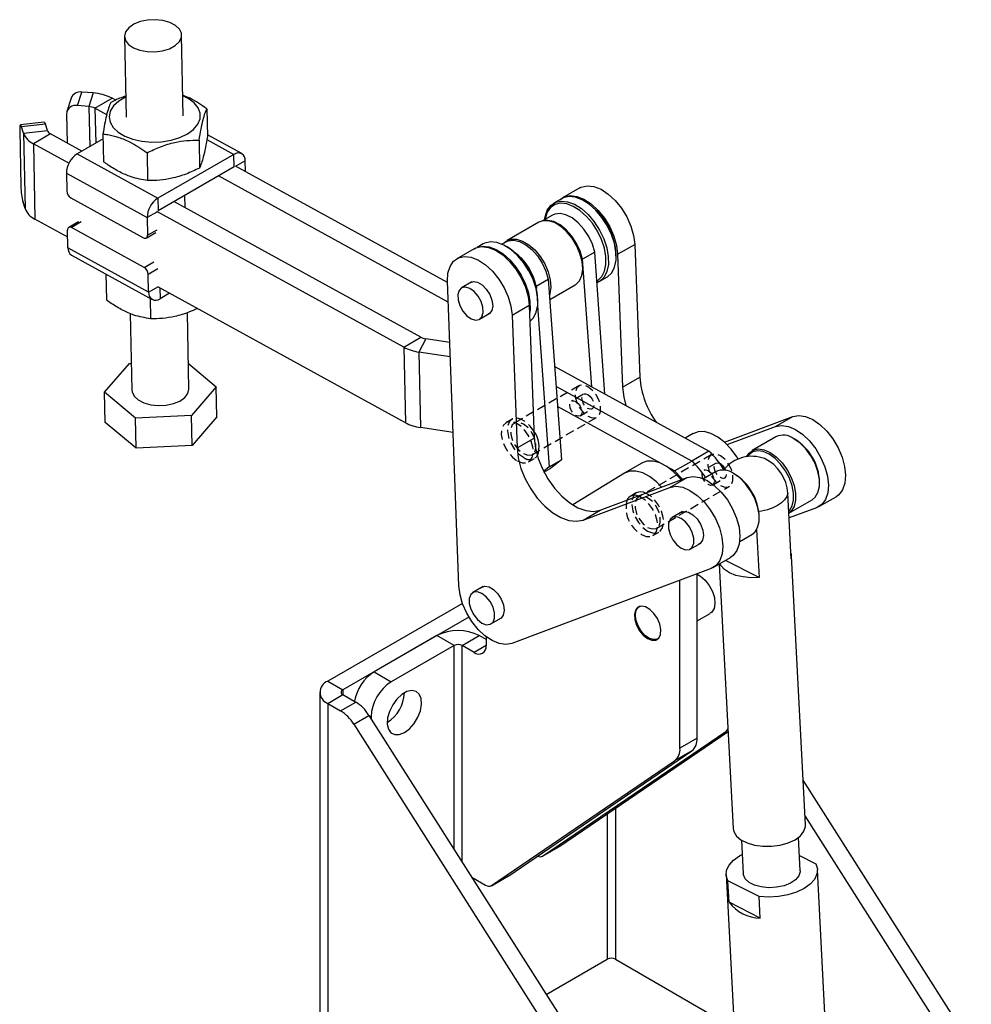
# Model space of a CAD drawing. Extents: x 121 to 968, y 26 to 742.
# Tile 2 of 10: x 121 to 399, y 387 to 675. Entities that reach past the tile are written whole.
import ezdxf

# ---------------------------------------------------------------- set-up
doc = ezdxf.new("R2010")
doc.units = 0
doc.header["$LTSCALE"] = 2
doc.linetypes.add('HIDDEN', pattern=[1.905, 1.27, -0.635])
doc.layers.get('0').update_dxf_attribs({"linetype": 'CONTINUOUS'})

msp = doc.modelspace()

# ---------------------------------------------------------------- linework, layer by layer
at = {"color": 7, "linetype": 'CONTINUOUS'}
for p, q in [((151.368075, 669.92321), (151.854968, 646.377515)), ((168.518075, 646.722087), (168.031182, 670.267782)), ((137.669802, 649.722067), (138.900649, 653.668428)), ((142.181801, 653.388554), (138.900649, 653.668428)), ((142.181801, 653.388554), (140.950954, 649.442191)), ((135.775449, 651.907039), (134.544602, 647.960676)), ((140.950954, 649.442191), (137.669802, 649.722067)), ((142.728752, 648.945762), (147.737425, 651.837207)), ((148.792519, 651.25756), (147.737425, 651.837207)), ((134.444618, 647.248143), (134.619413, 638.795175)), ((146.175715, 647.05207), (142.728752, 648.945762)), ((175.379391, 648.77519), (175.547504, 640.645356)), ((127.943227, 644.849158), (120.968344, 644.058452)), ((128.261761, 644.290921), (121.286878, 643.500215)), ((128.839855, 642.450603), (128.261761, 644.290921)), ((120.765559, 642.587199), (121.107247, 626.063898)), ((121.864972, 641.659898), (121.286878, 643.500215)), ((121.864972, 641.659898), (128.839855, 642.450603)), ((121.864972, 641.659898), (122.320545, 619.628837)), ((129.765128, 641.462021), (124.756455, 638.570575)), ((138.948961, 636.416608), (129.765128, 641.462021)), ((145.053333, 641.438711), (145.221446, 633.308877)), ((185.559171, 635.687304), (175.536167, 641.19374)), ((124.756455, 638.570575), (125.212027, 616.539513)), ((135.124237, 632.874725), (124.756455, 638.570575)), ((145.08395, 639.95826), (137.554637, 635.611681)), ((173.108033, 639.618588), (173.276146, 631.488753)), ((137.554637, 635.611681), (161.117983, 622.666453)), ((157.945004, 635.95035), (158.113126, 627.82051)), ((183.273995, 635.456847), (161.117983, 622.666453)), ((183.349447, 631.807955), (183.273995, 635.456847)), ((186.657006, 630.455575), (186.593198, 633.541198)), ((134.392028, 629.95416), (157.955374, 617.008933)), ((134.392028, 629.95416), (134.498808, 624.790627)), ((183.349447, 631.807955), (161.193435, 619.017562)), ((245.644752, 598.0489), (183.761926, 632.046074)), ((245.860903, 592.287041), (178.753253, 629.154629)), ((284.211669, 625.702261), (279.202997, 622.810816)), ((122.320545, 619.628837), (121.742451, 621.469154)), ((135.705446, 622.766425), (156.912459, 611.115721)), ((161.117983, 622.666453), (161.193435, 619.017562)), ((237.885683, 582.062771), (165.789629, 621.670888)), ((169.073412, 619.866843), (168.997811, 623.522929)), ((278.901522, 622.516501), (276.662351, 621.223855)), ((285.870585, 621.656536), (285.517088, 621.860673)), ((232.87701, 579.171325), (160.780955, 618.779442)), ((134.778106, 611.284103), (125.212027, 616.539513)), ((137.908467, 615.790981), (135.08004, 614.158165)), ((157.955374, 617.008933), (158.062154, 611.845399)), ((272.327486, 615.666328), (263.017247, 610.291641)), ((276.2999, 617.767108), (273.346303, 616.062033)), ((277.973435, 614.937531), (277.619939, 615.141662)), ((134.84191, 608.198484), (134.735138, 613.362012)), ((157.091837, 602.440992), (135.884825, 614.091696)), ((157.717253, 611.049246), (160.545679, 612.682062)), ((262.74702, 609.943197), (261.520728, 609.235273)), ((158.405256, 595.253257), (134.84191, 608.198484)), ((253.39196, 607.910421), (248.383288, 605.018976)), ((256.036764, 609.316957), (254.275811, 608.300381)), ((263.005827, 608.456992), (262.65233, 608.661129)), ((288.614953, 606.876702), (285.079419, 604.835682)), ((291.596868, 565.500887), (288.614953, 606.876702)), ((295.287984, 606.307709), (300.296656, 609.199154)), ((300.296656, 609.199154), (301.751022, 570.430867)), ((135.875937, 606.052377), (159.439283, 593.10715)), ((287.762422, 567.607455), (285.079419, 604.835682)), ((294.870001, 605.659194), (294.870003, 606.067398)), ((295.287984, 606.307709), (296.74235, 567.539422)), ((285.10227, 602.180482), (285.10227, 602.588687)), ((145.898948, 600.545937), (146.055726, 592.964486)), ((158.405256, 595.253257), (158.298484, 600.416786)), ((248.967021, 509.488915), (245.630551, 598.427448)), ((252.736502, 598.246567), (249.694037, 596.49019)), ((271.526539, 597.011771), (275.062073, 599.052791)), ((275.062073, 599.052791), (278.864623, 546.290192)), ((289.890443, 598.309645), (292.129614, 599.60229)), ((233.332586, 557.140261), (161.236528, 596.74838)), ((271.526539, 597.011771), (271.579958, 596.270544)), ((275.494397, 593.054047), (282.909959, 597.334961)), ((158.823967, 593.445192), (158.947396, 587.476125)), ((164.513857, 594.947882), (161.724467, 593.337602)), ((272.005243, 592.45965), (272.005244, 592.867854)), ((275.543086, 594.739107), (275.4055, 594.287537)), ((264.468274, 588.515869), (269.476947, 591.407314)), ((269.476947, 591.407314), (270.931313, 552.639028)), ((271.942208, 591.244122), (275.329089, 544.249172)), ((153.040962, 589.024597), (153.503586, 566.652601)), ((170.166693, 566.997173), (169.706458, 589.253655)), ((254.985274, 587.324504), (258.027738, 589.080881)), ((264.468274, 588.515869), (265.92264, 549.747583)), ((232.87701, 579.171325), (237.885683, 582.062771)), ((239.291668, 581.61058), (237.270708, 577.758232)), ((246.301819, 580.533792), (239.291668, 581.61058)), ((232.87701, 579.171325), (233.332586, 557.140261)), ((237.270708, 577.758232), (237.726285, 555.727168)), ((246.458888, 576.34689), (237.270708, 577.758232)), ((145.51132, 566.017872), (152.786889, 574.372619)), ((152.786889, 574.372619), (153.343376, 574.400133)), ((170.01305, 574.426935), (178.158959, 567.631901)), ((321.935491, 548.833461), (276.898157, 573.576063)), ((296.74235, 567.539422), (301.751022, 570.430867)), ((178.158959, 567.631901), (170.883398, 559.27715)), ((178.341191, 558.819477), (178.158959, 567.631901)), ((316.926818, 545.942015), (277.321616, 567.700314)), ((154.559582, 558.470127), (145.51132, 566.017872)), ((145.693552, 557.205442), (145.51132, 566.017872)), ((311.918145, 543.05057), (277.745075, 561.824564)), ((170.883398, 559.27715), (154.559582, 558.470127)), ((154.741806, 549.657708), (154.559582, 558.470127)), ((171.06563, 550.46472), (170.883398, 559.27715)), ((178.341191, 558.819477), (171.06563, 550.46472)), ((326.471839, 551.456189), (346.382735, 558.939154)), ((341.374062, 556.047709), (346.382735, 558.939154)), ((154.741806, 549.657708), (145.693552, 557.205442)), ((247.287518, 554.258522), (237.726285, 555.727168)), ((327.233922, 550.733524), (341.374062, 556.047709)), ((265.92264, 549.747583), (270.931313, 552.639028)), ((317.305548, 553.949394), (315.022411, 552.631367)), ((341.465187, 552.994826), (334.511971, 548.98082)), ((347.052221, 552.300049), (346.757642, 552.470163)), ((171.06563, 550.46472), (154.741806, 549.657708)), ((275.329089, 544.249172), (278.864623, 546.290192)), ((278.864623, 546.290192), (275.755417, 543.811859)), ((321.935491, 548.833461), (316.926818, 545.942015)), ((275.329089, 544.249172), (273.668256, 542.92533)), ((273.795045, 542.680161), (275.755417, 543.811859)), ((302.337635, 545.308602), (297.387068, 542.450701)), ((311.918145, 543.05057), (316.926818, 545.942015)), ((297.280885, 542.387414), (282.221076, 533.126051)), ((290.206752, 531.617852), (315.563025, 541.147315)), ((310.554353, 538.25587), (315.563025, 541.147315)), ((323.845624, 542.823269), (320.328569, 540.792916)), ((329.432658, 542.128492), (329.138078, 542.298605)), ((285.19808, 528.726407), (310.554353, 538.25587)), ((354.239972, 539.508983), (354.239966, 539.849155)), ((300.746172, 536.631933), (298.978405, 535.611423)), ((345.988685, 517.40819), (344.984919, 536.527757)), ((345.287668, 530.760998), (352.04766, 534.663458)), ((354.04168, 532.639238), (359.050352, 535.530683)), ((353.377042, 532.325406), (345.363648, 529.313788)), ((285.19808, 528.726407), (290.206752, 531.617852)), ((314.242933, 531.169626), (311.200469, 529.413249)), ((336.620408, 529.337425), (336.620403, 529.677598)), ((330.911041, 522.461548), (334.428096, 524.491901)), ((335.827757, 525.924344), (336.560594, 511.965469)), ((316.491702, 520.247567), (319.534167, 522.003944)), ((323.22197, 514.847398), (328.230642, 517.738843)), ((350.160589, 439.7324), (346.042578, 518.171647)), ((322.557332, 514.533566), (264.387372, 492.671974)), ((324.968352, 515.855569), (329.023032, 438.622687)), ((336.560594, 511.965469), (326.783851, 516.903633)), ((318.489959, 464.996956), (318.489959, 513.004954)), ((256.072972, 509.308037), (253.030507, 507.551659)), ((313.481286, 462.10551), (313.481286, 511.122581)), ((250.005115, 504.384102), (210.657814, 481.669388)), ((301.822019, 503.548401), (301.581605, 503.409613)), ((251.900103, 500.375504), (215.077231, 479.118113)), ((318.48996, 499.278484), (322.270027, 501.46067)), ((258.321744, 498.385975), (261.364208, 500.142353)), ((242.535724, 494.969563), (224.210692, 484.390748)), ((247.544397, 492.078118), (242.535724, 494.969563)), ((249.90142, 492.078118), (254.910093, 494.969563)), ((256.912742, 493.813458), (254.910093, 494.969563)), ((256.912743, 494.630062), (256.912743, 492.11327)), ((247.544397, 492.078118), (229.219366, 481.499302)), ((253.377209, 490.071588), (249.90142, 492.078118)), ((306.997831, 494.027416), (307.238244, 494.166204)), ((224.210692, 484.390748), (229.219366, 481.499302)), ((210.657814, 481.669388), (215.077231, 479.118113)), ((208.339074, 478.437771), (208.339074, 355.276192)), ((210.657811, 475.206156), (215.077229, 477.757431)), ((215.077229, 477.757431), (218.850732, 475.579034)), ((210.657811, 475.206156), (210.657811, 352.044577)), ((210.657811, 475.206156), (214.431315, 473.027758)), ((214.431315, 473.027758), (218.850732, 475.579034)), ((218.283365, 469.148758), (222.702782, 471.700034)), ((222.702782, 471.700034), (314.549942, 327.055874)), ((218.283365, 469.148758), (310.130525, 324.504599)), ((223.32681, 471.293092), (223.32681, 470.7173)), ((273.406982, 430.601157), (326.840506, 467.007717)), ((278.415654, 433.492602), (327.535343, 466.959958)), ((318.489959, 464.996956), (313.481286, 462.10551)), ((263.505847, 424.885353), (316.939372, 461.291913)), ((316.939372, 461.291913), (311.930699, 458.400468)), ((258.497175, 421.993908), (311.930699, 458.400468)), ((398.518876, 375.530108), (349.476447, 452.763859)), ((394.099458, 372.978832), (350.020783, 442.395493)), ((331.454681, 435.221657), (331.967398, 425.455562)), ((348.611139, 426.329354), (348.098431, 436.095439)), ((273.336724, 430.55703), (278.345397, 433.448476)), ((278.415654, 433.492602), (273.406982, 430.601157)), ((278.345397, 433.448476), (278.415654, 433.492602)), ((348.37984, 430.735152), (353.094312, 428.353908)), ((357.916684, 344.449207), (353.604271, 426.591484)), ((252.700543, 424.458501), (256.760386, 422.114804)), ((258.426917, 421.949782), (263.43559, 424.841227)), ((263.505847, 424.885353), (258.497175, 421.993908)), ((263.43559, 424.841227), (263.505847, 424.885353)), ((326.974274, 425.193427), (331.286692, 343.051153)), ((327.815144, 417.127849), (327.484229, 423.431006)), ((336.595153, 418.829146), (327.484229, 423.431006)), ((336.926059, 412.52599), (327.815144, 417.127849)), ((336.926059, 412.52599), (336.595153, 418.829146)), ((274.438374, 390.224992), (292.26972, 400.518809)), ((294.626745, 400.51881), (329.32117, 380.490145))]:
    msp.add_line(p, q, dxfattribs=at)
at = {"color": 8, "linetype": 'CONTINUOUS'}
for p, q in [((140.950954, 649.442191), (141.193509, 637.712362)), ((142.728752, 648.945762), (142.940189, 638.720703)), ((175.391999, 639.787057), (183.273995, 635.456847)), ((186.593198, 633.541198), (183.885596, 631.978133)), ((160.7838, 618.641749), (157.955374, 617.008933)), ((138.713252, 615.724512), (135.884825, 614.091696)), ((158.062154, 611.845399), (160.890581, 613.478215)), ((157.091837, 602.440992), (159.920264, 604.073808)), ((161.126911, 602.049602), (158.298484, 600.416786)), ((158.405256, 595.253257), (161.233683, 596.886073)), ((161.658727, 596.516433), (161.724467, 593.337602)), ((247.544397, 432.578578), (247.544397, 492.078118)), ((249.90142, 428.866658), (249.90142, 492.078118)), ((256.912743, 492.112608), (253.377209, 490.071588)), ((215.077231, 479.118113), (215.077231, 477.757432)), ((222.7496, 471.626309), (223.32681, 471.293092)), ((228.052481, 469.99208), (228.382726, 469.801434)), ((327.512469, 467.395633), (326.840506, 467.007717)), ((292.26972, 442.931974), (292.26972, 400.518809)), ((294.626745, 444.537911), (294.626745, 400.51881))]:
    msp.add_line(p, q, dxfattribs=at)
at = {"color": 7, "linetype": 'HIDDEN'}
for p, q in [((283.977438, 567.900908), (265.121257, 557.015467)), ((285.373157, 565.483189), (281.837623, 563.442168)), ((284.33742, 559.111924), (287.872954, 561.152945)), ((264.459852, 558.161178), (262.692085, 557.140667)), ((270.412494, 547.849783), (289.268674, 558.735224)), ((269.306131, 545.683562), (271.073898, 546.704072)), ((322.620778, 547.732347), (301.407575, 535.486225)), ((324.016502, 545.314624), (320.480967, 543.273603)), ((322.980763, 538.943361), (326.516297, 540.984381)), ((306.698813, 526.32054), (327.912017, 538.566662)), ((305.592453, 524.154318), (307.36022, 525.174828))]:
    msp.add_line(p, q, dxfattribs=at)
at = {"color": 7, "linetype": 'CONTINUOUS', "flags": 128}
for points in [[(160.221005, 665.418295), (162.445247, 665.702653), (164.465854, 666.312817), (166.132972, 667.203519), (167.322963, 668.308707), (167.947559, 669.546413), (167.960448, 670.824841), (167.360669, 672.049177), (166.192709, 673.128618), (164.54318, 673.983107), (162.534429, 674.54927), (160.315435, 674.785118), (158.050774, 674.673157), (155.908389, 674.221696), (154.047195, 673.464205), (152.605209, 672.456882), (151.689385, 671.274421), (151.367648, 670.004522), (151.66385, 668.741375), (152.556029, 667.578656), (153.978014, 666.602602), (155.824351, 665.885598), (157.958103, 665.480819), (160.221005, 665.418295)], [(149.678745, 651.023268), (148.160704, 649.621288), (147.204977, 648.075685), (146.85625, 646.45874), (147.130837, 644.846047), (148.015888, 643.313022), (149.470026, 641.931344), (151.42526, 640.765618), (153.790157, 639.870356), (156.454147, 639.287416), (159.29265, 639.044059), (162.172952, 639.151663), (164.960377, 639.60519), (167.524573, 640.383445), (169.745659, 641.450027), (171.519763, 642.755074), (172.763935, 644.237558), (173.420013, 645.828154), (173.457296, 647.452498), (172.874058, 649.034632), (171.697568, 650.500575), (169.982826, 651.781788), (168.396893, 652.582482)], [(151.733786, 652.237912), (151.688115, 652.216076), (149.678745, 651.023268)], [(121.286878, 643.500215), (121.17516, 643.806435), (121.069919, 643.995058), (120.975212, 644.05883), (120.894667, 643.995309), (120.831375, 643.806933), (120.787781, 643.500938), (120.765564, 643.089081), (120.765559, 642.587199)], [(127.943227, 644.849158), (127.950095, 644.849536), (128.044802, 644.785762), (128.150043, 644.597139), (128.261761, 644.290921)], [(284.211669, 625.702261), (284.679161, 625.936692), (286.415346, 626.321533), (288.375298, 626.09629), (290.460735, 625.27226), (292.567086, 623.890757), (294.588728, 622.02106), (296.424288, 619.756927), (297.981725, 617.211882), (299.18294, 614.513551), (299.967701, 611.797239), (300.296656, 609.199154)], [(273.990659, 616.434014), (274.122705, 617.276896), (274.751074, 619.134419), (275.778077, 620.55392), (277.155693, 621.469027), (278.819507, 621.836945), (280.69172, 621.640477), (282.684789, 620.888805), (284.705522, 619.617079), (286.65943, 617.884762), (288.455151, 615.772855), (290.00872, 613.380113), (291.247493, 610.818408), (292.113546, 608.207533), (292.566383, 605.669564), (292.584832, 603.323177), (292.168028, 601.278079), (291.335461, 599.629906), (290.126062, 598.455721), (289.254181, 598.007044)], [(289.218653, 598.500001), (289.513623, 598.679121), (290.677313, 599.808929), (291.478413, 601.394811), (291.879463, 603.36261), (291.861712, 605.620319), (291.425989, 608.062365), (290.592669, 610.57456), (289.400716, 613.039441), (287.905865, 615.341754), (286.178014, 617.373836), (284.297954, 619.040682), (282.353595, 620.264344), (280.435854, 620.987606), (278.634402, 621.176645), (277.033473, 620.822631), (275.707924, 619.942116), (274.719737, 618.576263), (274.115117, 616.788944), (274.056606, 616.472083)], [(278.423305, 622.240432), (279.670488, 623.045247), (281.406674, 623.430088), (283.366626, 623.204846), (285.452063, 622.380815), (287.558414, 620.999312), (289.580056, 619.129616), (291.415616, 616.865482), (292.973053, 614.320437), (294.174268, 611.622106), (294.959029, 608.905794), (295.287984, 606.307709)], [(292.129614, 599.60229), (292.365233, 599.748367), (293.574632, 600.922552), (294.407199, 602.570725), (294.824003, 604.615823), (294.805554, 606.96221), (294.352717, 609.500179), (293.486664, 612.111054), (292.247891, 614.672758), (290.694322, 617.065501), (288.898601, 619.177408), (286.944693, 620.909725), (284.92396, 622.181451), (282.930891, 622.933122), (281.058678, 623.129591), (279.394864, 622.761673), (278.901522, 622.516501)], [(288.614953, 606.876702), (287.926755, 609.211842), (286.849331, 611.518722), (285.448013, 613.657462), (283.807774, 615.498367), (282.02807, 616.929812), (280.21682, 617.865005), (278.483852, 618.247236), (276.934248, 618.053323), (276.2999, 617.767108)], [(282.909959, 597.334961), (283.13509, 597.476486), (284.185011, 598.564528), (284.853324, 600.113793), (285.101188, 602.034236), (284.914199, 604.214251), (284.303223, 606.527144), (283.303769, 608.838499), (281.97392, 611.013984), (280.390963, 612.927166), (278.646893, 614.466867), (276.843069, 615.543599), (275.084324, 616.094786), (273.472869, 616.088397), (272.327486, 615.666328)], [(285.079419, 604.835682), (284.391221, 607.170822), (283.313798, 609.477702), (281.91248, 611.616442), (280.27224, 613.457347), (278.492537, 614.888792), (276.681287, 615.823985), (274.948319, 616.206216), (273.934387, 616.149422)], [(135.884825, 614.091696), (135.655529, 614.19151), (135.436128, 614.234579), (135.23507, 614.219238), (135.060082, 614.146078), (134.917871, 614.017919), (134.813918, 613.839679), (134.752216, 613.618206), (134.735138, 613.362012)], [(156.912459, 611.115721), (157.141755, 611.015908), (157.361156, 610.972838), (157.562214, 610.988179), (157.737211, 611.061334), (157.879413, 611.189498), (157.983366, 611.367737), (158.045067, 611.589212), (158.062154, 611.845399)], [(269.655174, 586.656385), (270.709874, 587.723007), (271.542441, 589.371181), (271.959245, 591.416279), (271.940795, 593.762665), (271.487958, 596.300635), (270.621905, 598.91151), (269.383133, 601.473214), (267.829564, 603.865957), (266.033842, 605.977864), (264.079934, 607.710181), (262.059202, 608.981907), (260.066132, 609.733578), (258.193919, 609.930047), (256.530106, 609.562129), (256.036764, 609.316957)], [(262.165084, 609.60725), (262.792118, 610.150116), (264.162631, 610.71371), (265.774086, 610.720099), (267.532831, 610.168913), (269.336654, 609.092181), (271.080724, 607.552479), (272.663681, 605.639298), (273.99353, 603.463813), (274.992985, 601.152457), (275.60396, 598.839564), (275.79095, 596.659549), (275.543086, 594.739107)], [(262.74702, 609.943197), (263.381368, 610.229412), (264.930972, 610.423325), (266.66394, 610.041094), (268.47519, 609.105901), (270.254894, 607.674456), (271.895133, 605.833551), (273.296451, 603.694811), (274.373875, 601.387931), (275.062073, 599.052791)], [(253.39196, 607.910421), (253.859451, 608.144853), (255.595637, 608.529694), (257.555589, 608.304451), (259.641026, 607.48042), (261.747377, 606.098917), (263.769019, 604.229221), (265.604579, 601.965088), (267.162016, 599.420042), (268.36323, 596.721711), (269.147992, 594.005399), (269.476947, 591.407314)], [(254.647976, 608.40265), (255.954748, 608.637401), (257.826961, 608.440932), (259.820031, 607.689261), (261.840763, 606.417535), (263.794671, 604.685218), (265.590393, 602.573311), (267.143962, 600.180568), (268.382734, 597.618864), (269.248787, 595.007989), (269.701624, 592.470019), (269.720074, 590.123633), (269.565149, 589.056161)], [(245.630551, 598.427448), (245.773897, 600.777032), (246.382357, 602.76029), (247.425418, 604.277782), (248.850779, 605.253408), (250.586965, 605.638249), (252.546917, 605.413006), (254.632354, 604.588975), (256.738704, 603.207472), (258.760347, 601.337776), (260.595907, 599.073643), (262.153343, 596.528597), (263.354558, 593.830267), (264.139319, 591.113954), (264.468274, 588.515869)], [(252.071085, 597.862433), (252.180232, 597.954229), (253.190342, 598.333851), (254.424684, 598.127018), (255.734378, 597.358685), (256.961454, 596.121518), (257.957911, 594.564736), (258.603559, 592.876117), (258.820524, 591.259324), (258.582638, 589.909375), (257.918593, 588.989089), (257.362322, 588.696747)], [(248.702382, 592.993074), (249.222074, 591.317663), (250.117792, 589.713383), (251.2815, 588.373725), (252.572836, 587.460271), (253.836049, 587.083204), (254.918773, 587.287998), (255.690418, 588.049954), (256.057913, 589.277168), (255.976929, 590.821625), (255.457238, 592.49703), (254.561519, 594.101316), (253.397811, 595.440974), (252.106474, 596.354423), (250.843262, 596.731494), (249.760538, 596.526695), (248.988892, 595.764739), (248.621399, 594.537525), (248.702382, 592.993074)], [(153.503586, 566.652601), (153.574319, 566.095541), (154.174099, 564.871206), (155.342059, 563.791764), (156.991588, 562.937276), (159.000339, 562.371112), (161.219333, 562.135265), (163.483994, 562.24723), (165.626378, 562.698692), (167.487572, 563.456177), (168.929559, 564.463506), (169.845383, 565.645967), (170.16712, 566.91586), (170.166693, 566.997173)], [(296.74235, 567.539422), (297.084914, 564.632732), (297.71343, 562.140572)], [(346.382735, 558.939154), (348.151208, 559.249853), (350.131943, 558.950206), (352.225618, 558.055233), (354.327244, 556.609821), (356.331441, 554.686438), (358.137706, 552.381541), (359.655467, 549.810703), (360.808622, 547.102833), (361.539343, 544.393715), (361.810979, 541.819206), (361.609921, 539.508392), (360.946258, 537.577146), (359.853249, 536.122317), (359.050352, 535.530683)], [(341.374062, 556.047709), (343.142535, 556.358408), (345.123271, 556.058761), (347.216946, 555.163788), (349.318572, 553.718376), (351.322769, 551.794994), (353.129034, 549.490096), (354.646794, 546.919258), (355.79995, 544.211388), (356.530671, 541.50227), (356.802307, 538.927761), (356.601249, 536.616947), (355.937585, 534.685701), (354.844577, 533.230872), (353.377042, 532.325406)], [(270.931313, 552.639028), (271.273876, 549.732337), (272.079026, 546.692587), (273.314177, 543.64279), (274.929347, 540.706362), (276.859177, 538.002133), (279.025564, 535.639539), (281.340849, 533.714185), (283.71133, 532.303989), (286.041083, 531.466016), (288.23583, 531.234175), (290.206752, 531.617852)], [(330.471938, 546.53545), (330.104264, 547.13109), (328.429871, 549.421525), (326.548949, 551.386778), (324.548633, 552.93581), (322.521589, 553.996859), (320.561721, 554.520769), (318.759821, 554.483274), (317.199364, 553.886107)], [(352.04766, 534.663458), (352.915261, 535.364662), (353.753659, 536.725327), (354.185409, 538.498834), (354.185409, 540.582125), (353.753659, 542.854122), (352.915261, 545.182778), (351.718932, 547.432769), (350.234199, 549.473332), (348.547355, 551.185871), (346.756421, 552.470867)], [(265.92264, 549.747583), (266.265204, 546.840892), (267.070354, 543.801142), (268.305505, 540.751345), (269.920675, 537.814917), (271.850505, 535.110688), (274.016892, 532.748094), (276.332177, 530.82274), (278.702658, 529.412544), (281.032411, 528.574571), (283.227157, 528.342731), (285.19808, 528.726407)], [(332.932978, 547.207482), (333.644369, 548.279614), (334.840698, 549.148353), (336.325431, 549.47468), (338.012275, 549.239629), (339.803204, 548.45686), (341.594138, 547.171864), (343.280982, 545.459325), (344.765715, 543.418763), (345.962044, 541.168772), (346.800442, 538.840115), (347.232192, 536.568118), (347.232192, 534.484828), (346.800442, 532.71132), (345.962044, 531.350656), (345.287238, 530.769173)], [(345.257183, 531.341659), (345.424945, 531.513817), (346.230332, 532.820913), (346.645083, 534.5246), (346.645083, 536.52587), (346.230332, 538.708418), (345.424945, 540.945393), (344.275714, 543.106802), (342.849434, 545.067028), (341.228998, 546.712145), (339.508577, 547.946549), (337.78816, 548.698498), (336.167723, 548.924298), (334.741443, 548.61082), (333.592213, 547.776284), (333.182993, 547.241144)], [(313.792187, 540.481796), (313.520064, 540.814277), (311.639142, 542.779529), (309.638826, 544.328562), (307.611782, 545.38961), (305.651914, 545.913521), (303.850014, 545.876026), (302.289557, 545.278859)], [(308.138505, 538.357012), (306.630469, 539.888084), (304.630153, 541.437117), (302.60311, 542.498165), (300.643242, 543.022076), (298.841341, 542.984581), (297.280885, 542.387414)], [(314.218388, 540.641968), (313.880779, 541.046643), (311.918145, 543.05057)], [(315.563025, 541.147315), (317.331498, 541.458013), (319.312233, 541.158366), (321.405909, 540.263394), (323.507535, 538.817981), (325.511732, 536.894599), (327.317996, 534.589701), (328.835757, 532.018863), (329.988912, 529.310994), (330.719633, 526.601875), (330.99127, 524.027366), (330.790212, 521.716553), (330.126548, 519.785306), (329.03354, 518.330478), (328.230642, 517.738843)], [(334.428096, 524.491901), (335.295698, 525.193105), (336.134095, 526.55377), (336.565846, 528.327277), (336.565846, 530.410567), (336.134095, 532.682564), (335.295698, 535.011221), (334.099368, 537.261212), (332.614636, 539.301775), (330.927792, 541.014313), (329.136858, 542.29931)], [(310.554353, 538.25587), (312.322826, 538.566568), (314.303561, 538.266921), (316.397236, 537.371949), (318.498863, 535.926536), (320.503059, 534.003154), (322.309324, 531.698256), (323.827085, 529.127418), (324.98024, 526.419549), (325.710961, 523.71043), (325.982598, 521.135921), (325.78154, 518.825108), (325.117876, 516.893861), (324.024868, 515.439033), (322.557332, 514.533566)], [(313.846083, 520.509548), (315.125846, 520.031337), (316.25125, 520.131964), (317.086557, 520.799293), (317.531013, 521.952835), (317.531013, 523.453454), (317.086557, 525.120154), (316.25125, 526.751908), (315.125846, 528.1519), (313.846083, 529.151272), (312.566325, 529.62948), (311.440921, 529.528852), (310.605614, 528.861523), (310.161158, 527.707981), (310.161158, 526.207362), (310.605614, 524.540662), (311.440921, 522.908908), (312.566325, 521.508917), (313.846083, 520.509548)], [(313.577516, 530.78549), (313.686663, 530.877288), (314.696773, 531.25691), (315.931114, 531.050081), (317.240806, 530.281748), (318.467885, 529.044578), (319.464342, 527.487796), (320.109987, 525.799177), (320.326956, 524.182385), (320.089068, 522.832435), (319.425022, 521.912148), (318.868754, 521.619807)], [(345.909039, 518.925263), (345.97403, 518.677212), (345.988685, 517.40819)], [(336.560594, 511.965469), (334.214745, 511.888721), (331.930881, 512.093965), (329.82143, 512.571101), (327.990251, 513.296634), (326.527487, 514.234849), (325.50515, 515.339556), (325.162765, 515.9678)], [(318.48996, 512.89553), (319.509475, 512.312393), (320.858877, 511.128531), (322.044985, 509.597623), (322.962408, 507.8557), (323.52963, 506.057537), (323.696246, 504.362912), (323.447461, 502.922395), (322.805372, 501.863988), (322.328133, 501.494214)], [(264.387372, 492.671974), (262.641988, 492.36139), (260.688348, 492.646379), (258.622046, 493.512996), (256.544189, 494.918841), (254.556447, 496.795122), (252.756083, 499.050027), (251.231191, 501.573227), (250.056383, 504.241256), (249.289146, 506.923569), (248.967021, 509.488915)], [(255.407555, 508.9239), (255.516701, 509.015696), (256.526812, 509.39532), (257.761154, 509.18849), (259.070848, 508.420154), (260.297924, 507.182985), (261.294381, 505.626206), (261.940029, 503.937584), (262.156994, 502.320793), (261.919109, 500.970841), (261.255063, 500.050555), (260.698792, 499.758216)], [(255.676126, 498.647954), (256.955887, 498.169744), (258.081291, 498.270371), (258.916596, 498.937703), (259.361053, 500.091242), (259.361053, 501.591863), (258.916596, 503.258564), (258.081291, 504.890317), (256.955887, 506.290306), (255.676126, 507.289677), (254.396364, 507.767888), (253.27096, 507.667262), (252.435654, 506.999932), (251.991198, 505.84639), (251.991198, 504.345769), (252.435654, 502.679071), (253.27096, 501.047316), (254.396364, 499.647326), (255.676126, 498.647954)], [(304.053194, 494.091), (305.315979, 493.605343), (306.441924, 493.65898), (307.309007, 494.246103), (307.823278, 495.303083), (307.929, 496.715382), (307.614717, 498.329956), (306.914491, 499.971838), (305.904196, 501.463109), (304.693317, 502.642164), (303.413071, 503.381234), (302.202192, 503.60023), (301.191901, 503.275419), (300.491671, 502.442002), (300.177392, 501.19029), (300.283114, 499.655927), (300.797381, 498.005185), (301.664469, 496.416946), (302.790408, 495.063324), (304.053194, 494.091)], [(307.33605, 494.278968), (306.729636, 493.900604), (305.638775, 493.800224), (304.401725, 494.232817), (303.152537, 495.151504), (302.026579, 496.456732), (301.145868, 498.007061), (300.60584, 499.634487), (300.465021, 501.162651), (300.738664, 502.425958), (301.39712, 503.287503), (301.968579, 503.57671)], [(233.049529, 466.699142), (234.52586, 467.808366), (235.871014, 469.332954), (236.965467, 471.137432), (237.711971, 473.061472), (238.044196, 474.934103), (237.932623, 476.588942), (237.387166, 477.878953), (236.456291, 478.689501), (235.22271, 478.948572), (233.796033, 478.633151), (232.303025, 477.771255), (230.876347, 476.43947), (229.642766, 474.756137), (228.711889, 472.870822), (228.166432, 470.95104), (228.054859, 469.167381), (228.387086, 467.678331), (229.13359, 466.616186), (230.228043, 466.075336), (231.573195, 466.103828), (233.049529, 466.699142)], [(326.840506, 467.007717), (327.19097, 467.289808), (327.500192, 467.629528)], [(329.023032, 438.622687), (329.190117, 437.765161), (329.946041, 436.475879), (331.262542, 435.343612), (333.063112, 434.434154), (335.2431, 433.800373), (337.675827, 433.479088), (340.219898, 433.488978), (342.727473, 433.829462), (345.05281, 434.480766), (347.060779, 435.405019), (348.63467, 436.548529), (349.683028, 437.844819), (350.144917, 439.21857), (350.160589, 439.7324)], [(327.484229, 423.431006), (326.997901, 424.923382), (327.112798, 426.459598), (327.823732, 427.970155), (329.098538, 429.386723), (330.87955, 430.645239), (331.672658, 431.069737)], [(353.094312, 428.353908), (353.580635, 426.861534), (353.465743, 425.325316), (352.754805, 423.814762), (351.479999, 422.398189), (349.698987, 421.139677), (347.492327, 420.096155), (344.959842, 419.314825), (342.216091, 418.83103), (339.385168, 418.666665), (336.595153, 418.829146)], [(348.611139, 426.329354), (348.609356, 426.043358), (348.221946, 424.820007), (347.246216, 423.676193), (345.75451, 422.696751), (343.857479, 421.954321), (341.695813, 421.50396), (339.429819, 421.379082), (337.227576, 421.588935), (335.252408, 422.117955), (333.650792, 422.926922), (332.541523, 423.955826), (332.006872, 425.12836), (331.967398, 425.455562)]]:
    msp.add_lwpolyline(points, dxfattribs=at)
at = {"color": 7, "linetype": 'HIDDEN', "flags": 128}
for points in [[(286.623056, 558.997204), (287.902818, 558.518994), (289.028221, 558.619622), (289.863527, 559.286952), (290.307983, 560.440493), (290.307983, 561.941113), (289.863527, 563.607813), (289.028221, 565.239566), (287.902818, 566.639558), (286.623056, 567.638927), (285.343294, 568.117139), (284.21789, 568.01651), (283.382585, 567.349181), (282.938128, 566.19564), (282.938128, 564.69502), (283.382585, 563.02832), (284.21789, 561.396566), (285.343294, 559.996575), (286.623056, 558.997204)], [(283.087522, 563.318398), (283.764017, 562.772477), (284.337522, 561.99889), (284.720726, 561.115409), (284.855288, 560.256536), (284.720726, 559.553026), (284.337522, 559.111983), (283.764017, 559.000551), (283.087522, 559.235694), (282.411026, 559.781615), (281.837522, 560.555202), (281.454318, 561.438683), (281.319755, 562.297556), (281.454318, 563.001066), (281.837522, 563.442109), (282.411026, 563.553542), (283.087522, 563.318398)], [(286.623056, 565.359418), (287.29955, 564.813497), (287.873056, 564.03991), (288.25626, 563.15643), (288.390822, 562.297556), (288.25626, 561.594046), (287.873056, 561.153003), (287.29955, 561.041571), (286.623056, 561.276714), (285.94656, 561.822636), (285.373056, 562.596222), (284.989852, 563.479703), (284.855289, 564.338576), (284.989852, 565.042087), (285.373056, 565.483129), (285.94656, 565.594562), (286.623056, 565.359418)], [(270.85368, 554.708454), (269.796243, 556.127298), (268.463978, 557.370947), (267.069772, 558.175805), (265.737507, 558.470356), (264.58556, 558.228429), (263.716286, 557.471518), (263.206926, 556.266881), (263.102737, 554.721551), (263.412977, 552.972842), (264.11008, 551.176131), (265.132105, 549.491066), (266.388241, 548.067371), (267.766876, 547.031548), (267.766876, 547.031548)], [(265.999108, 546.011037), (267.377742, 545.455124), (268.633878, 545.428515), (269.655903, 545.933575), (270.353006, 546.925427), (270.663247, 548.315941), (270.559057, 549.981565), (270.049696, 551.774298), (269.180423, 553.534851), (268.028476, 555.106787), (266.696211, 556.350437), (265.302005, 557.155295), (263.96974, 557.449846), (262.817792, 557.207919), (261.948519, 556.451008), (261.439159, 555.246371), (261.33497, 553.701041), (261.645209, 551.952332), (262.342313, 550.155621), (263.364338, 548.470556), (264.620474, 547.04686), (265.999108, 546.011037)], [(267.766876, 548.111763), (269.046637, 547.633552), (270.17204, 547.73418), (271.007346, 548.40151), (271.451802, 549.555052), (271.451802, 551.055672), (271.007346, 552.722372), (270.17204, 554.354124), (269.046637, 555.754116), (267.766876, 556.753486), (266.487113, 557.231698), (265.36171, 557.131069), (264.526404, 556.46374), (264.081948, 555.310198), (264.081948, 553.809578), (264.526404, 552.142878), (265.36171, 550.511125), (266.487113, 549.111134), (267.766876, 548.111763)], [(325.266397, 538.828642), (326.54616, 538.350431), (327.671564, 538.451059), (328.506871, 539.118388), (328.951327, 540.27193), (328.951327, 541.772549), (328.506871, 543.43925), (327.671564, 545.071003), (326.54616, 546.470994), (325.266397, 547.470366), (323.986635, 547.948577), (322.861235, 547.847947), (322.025928, 547.180618), (321.581472, 546.027076), (321.581472, 544.526457), (322.025928, 542.859756), (322.861235, 541.228003), (323.986635, 539.828013), (325.266397, 538.828642)], [(321.730863, 543.149835), (322.407359, 542.603914), (322.980864, 541.830327), (323.364067, 540.946846), (323.498629, 540.087974), (323.364067, 539.384464), (322.980864, 538.943419), (322.407359, 538.831987), (321.730863, 539.067132), (321.054371, 539.613051), (320.480862, 540.38664), (320.097659, 541.27012), (319.963097, 542.128994), (320.097659, 542.832503), (320.480862, 543.273548), (321.054371, 543.384978), (321.730863, 543.149835)], [(325.266397, 545.190856), (325.942894, 544.644935), (326.516398, 543.871348), (326.899601, 542.987867), (327.034164, 542.128995), (326.899601, 541.425484), (326.516398, 540.98444), (325.942894, 540.873008), (325.266397, 541.108152), (324.589905, 541.654071), (324.016397, 542.42766), (323.633194, 543.311141), (323.498631, 544.170014), (323.633194, 544.873523), (324.016397, 545.314568), (324.589905, 545.425998), (325.266397, 545.190856)], [(300.746172, 536.631933), (300.002605, 535.942276), (299.493247, 534.737636), (299.389057, 533.192308), (299.699297, 531.443598), (300.396402, 529.646887), (301.418423, 527.961823), (302.674562, 526.538127), (304.053194, 525.502305)], [(304.053194, 526.582521), (305.332957, 526.104309), (306.458361, 526.204937), (307.293667, 526.872266), (307.738124, 528.025808), (307.738124, 529.526428), (307.293667, 531.193128), (306.458361, 532.824881), (305.332957, 534.224873), (304.053194, 535.224244), (302.773431, 535.702455), (301.648031, 535.601825), (300.812725, 534.934496), (300.368269, 533.780954), (300.368269, 532.280335), (300.812725, 530.613634), (301.648031, 528.981881), (302.773431, 527.581892), (304.053194, 526.582521)], [(302.285427, 524.481794), (303.664063, 523.92588), (304.920197, 523.899272), (305.942223, 524.404331), (306.639328, 525.396183), (306.949568, 526.786698), (306.845378, 528.452321), (306.336015, 530.245055), (305.466741, 532.005608), (304.314797, 533.577544), (302.982531, 534.821194), (301.588327, 535.626051), (301.220196, 535.756952)], [(304.053194, 525.502305), (305.43183, 524.94639), (306.687965, 524.919782), (307.709991, 525.424842), (308.407095, 526.416693), (308.717335, 527.807208), (308.613145, 529.472831), (308.103783, 531.265566), (307.234508, 533.026118), (306.082565, 534.598054), (304.750298, 535.841704), (303.465662, 536.600852)]]:
    msp.add_lwpolyline(points, dxfattribs=at)
at = {"color": 8, "linetype": 'CONTINUOUS', "flags": 128}
msp.add_lwpolyline([(344.984919, 536.527757), (344.644962, 535.559028), (344.010413, 534.624384), (343.099634, 533.750893), (341.938997, 532.963839), (340.562112, 532.286013), (339.008839, 531.737037), (337.324149, 531.332813), (336.50903, 531.197515)], dxfattribs=at)
at = {"color": 7, "linetype": 'CONTINUOUS'}
for centre, radius, start, end in [((138.403221, 650.897819), 2.814908, 79.82169452, 158.99026918), ((141.222932, 639.231218), 14.189771, 62.67108919, 86.12530181), ((137.144799, 647.067246), 2.706234, 78.8138241, 176.16724654), ((140.644126, 644.911874), 4.540696, 62.6710496, 86.12539695), ((127.208172, 643.763102), 5.742234, 201.4857108, 244.72506479), ((130.549668, 643.123618), 1.837501, 201.48556305, 244.72518611), ((141.290748, 629.810433), 6.900218, 122.78228592, 178.80648081), ((184.547625, 633.830258), 2.065895, 351.95677204, 128.0611793), ((140.736323, 626.436254), 19.632607, 181.08674908, 194.65525954), ((137.054186, 624.942159), 2.559866, 183.39362894, 238.20518479), ((164.85409, 616.865207), 6.900214, 122.78226811, 178.80648769), ((275.397692, 605.218469), 19.490807, 2.49632878, 57.4982916), ((127.663777, 621.73207), 5.742275, 201.48587423, 244.72490135), ((269.764898, 601.966729), 15.349977, 2.3221746, 57.67243726), ((137.174957, 608.000423), 2.341439, 175.14758459, 236.30336208), ((252.532934, 592.018925), 19.490807, 2.49632878, 57.4982916), ((255.267973, 593.556864), 16.621593, 11.99677004, 53.6023594), ((155.743076, 600.265234), 2.559898, 3.39400988, 58.20505425), ((160.45084, 594.964205), 2.065906, 171.9570524, 308.06086608), ((239.885293, 585.868214), 4.298818, 242.27984543, 262.06264149), ((239.125759, 591.063261), 13.433727, 242.27982044, 262.06271257), ((327.467123, 572.378195), 25.789726, 184.33040547, 215.82889224), ((239.581325, 569.032161), 13.433689, 242.27979075, 262.06273851), ((265.034981, 550.211069), 7.354164, 337.7959854, 37.70113244), ((343.678192, 548.364083), 5.132366, 53.14670359, 115.54285205), ((338.838946, 539.258419), 15.412346, 2.19661516, 57.80338499), ((306.930585, 532.226533), 22.381628, 29.59977935, 47.9011484), ((334.470033, 536.73636), 10.583333, 69.50729595, 140.60182494), ((332.963872, 535.792265), 12.043525, 3.50120575, 64.36082118), ((302.057017, 529.459722), 22.19858, 31.75287508, 47.94422559), ((326.058628, 538.192525), 5.132366, 53.14670359, 115.54285205), ((321.219383, 529.086862), 15.412346, 2.19661516, 57.80338499), ((300.267642, 533.426063), 2.518015, 67.77186815, 153.42274984), ((302.074616, 533.877613), 3.057947, 62.94178811, 115.74860585), ((248.722908, 483.028341), 13.448942, 62.60967105, 117.39032601), ((248.722909, 489.803597), 2.561705, 62.60969198, 117.39030802), ((254.757372, 491.763633), 2.183545, 230.79664511, 9.21406043), ((231.328927, 473.418698), 13.078805, 122.97392228, 169.51123952), ((211.884319, 478.437771), 3.456539, 110.78341672, 249.21654437), ((236.120277, 470.710922), 12.806706, 122.60548412, 177.39454038), ((215.335444, 478.437771), 0.727694, 110.78348373, 249.2163314), ((222.425467, 478.616113), 10.629802, 301.88853397, 358.11684444), ((212.682361, 465.601374), 11.730409, 31.32565572, 58.27488522), ((208.262943, 463.050099), 11.730409, 31.32565572, 58.27488522), ((314.18922, 464.619859), 4.317239, 309.56968815, 5.01098575), ((309.180547, 461.728413), 4.317239, 309.56968815, 5.01098575), ((272.654399, 431.953775), 1.547888, 240.74696788, 299.09108877), ((257.724552, 423.430214), 1.630926, 233.75942505, 298.27686087), ((337.16461, 424.318258), 11.794681, 217.56286231, 268.84109487), ((293.448234, 398.24428), 2.561714, 62.60979341, 117.3902682)]:
    msp.add_arc(centre, radius, start, end, dxfattribs=at)
at = {"color": 7, "linetype": 'HIDDEN'}
for centre, radius, start, end in [((269.610858, 549.212176), 2.855768, 229.78147317, 321.43511059), ((306.824829, 532.346897), 9.08108, 165.94261841, 240.0082855)]:
    msp.add_arc(centre, radius, start, end, dxfattribs=at)
at = {"color": 7, "linetype": 'CONTINUOUS'}
for points, knots in [([(175.379391, 648.77519), (173.756831, 649.905018), (171.44934, 651.51178), (169.093509, 652.436741), (168.394229, 652.711297)], [0, 0, 0, 0, 0.7031704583, 1, 1, 1, 1]), ([(147.324683, 650.595316), (147.121304, 650.102519), (146.710136, 649.106239), (146.115012, 646.94902), (145.557311, 644.345624), (145.222349, 642.413583), (145.053333, 641.438711)], [0, 0, 0, 0, 0.26460515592, 0.53494799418, 0.7653434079, 1, 1, 1, 1]), ([(151.728916, 652.473478), (151.42698, 652.37721), (149.92705, 651.898978), (148.480245, 651.174198), (147.324683, 650.595316)], [0, 0, 0, 0, 0.2013005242, 1, 1, 1, 1]), ([(173.108033, 639.618588), (173.298927, 640.715249), (173.684857, 642.932352), (174.270744, 645.53618), (174.842002, 647.484036), (175.19917, 648.342184), (175.379391, 648.77519)], [0, 0, 0, 0, 0.2646048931, 0.5349478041, 0.7653432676, 1, 1, 1, 1]), ([(145.053333, 641.438711), (145.518378, 641.374243), (147.034638, 641.164045), (149.699221, 640.502908), (153.599321, 638.896391), (156.323011, 637.049937), (157.945004, 635.95035)], [0, 0, 0, 0, 0.1113111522, 0.3629257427, 0.6206140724, 1, 1, 1, 1]), ([(157.945004, 635.95035), (159.254805, 636.570659), (161.902811, 637.824728), (165.840266, 639.001695), (169.615396, 639.585568), (171.93673, 639.607514), (173.108033, 639.618588)], [0, 0, 0, 0, 0.2646049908, 0.5349479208, 0.7653432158, 1, 1, 1, 1]), ([(175.547504, 640.645356), (175.35661, 639.548694), (174.970681, 637.331589), (174.384794, 634.72776), (173.813535, 632.779909), (173.456367, 631.92176), (173.276146, 631.488753)], [0, 0, 0, 0, 0.26460488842, 0.53494776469, 0.76534325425, 1, 1, 1, 1]), ([(158.113126, 627.82051), (156.508199, 628.094682), (153.840362, 628.550433), (149.939436, 630.255147), (147.253656, 631.86717), (145.692056, 632.975013), (145.221446, 633.308877)], [0, 0, 0, 0, 0.3793844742, 0.6306427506, 0.8886890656, 1, 1, 1, 1]), ([(173.276146, 631.488753), (171.966347, 630.868442), (169.318347, 629.614368), (165.380892, 628.437404), (161.605761, 627.853525), (159.284428, 627.831582), (158.113126, 627.82051)], [0, 0, 0, 0, 0.2646048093, 0.5349478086, 0.7653431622, 1, 1, 1, 1]), ([(158.947396, 587.476125), (157.342472, 587.750296), (154.674638, 588.206044), (150.773716, 589.910757), (148.087936, 591.522782), (146.526336, 592.630623), (146.055726, 592.964486)], [0, 0, 0, 0, 0.3793840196, 0.6306424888, 0.8886890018, 1, 1, 1, 1]), ([(172.631774, 590.488062), (171.810521, 590.104477), (169.649173, 589.094969), (166.213696, 588.099124), (162.440384, 587.507689), (160.118816, 587.48671), (158.947396, 587.476125)], [0, 0, 0, 0, 0.1838642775, 0.4838884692, 0.7395797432, 1, 1, 1, 1])]:
    msp.add_open_spline(points, degree=3, knots=knots, dxfattribs=at)

doc.saveas('drawing.dxf')
